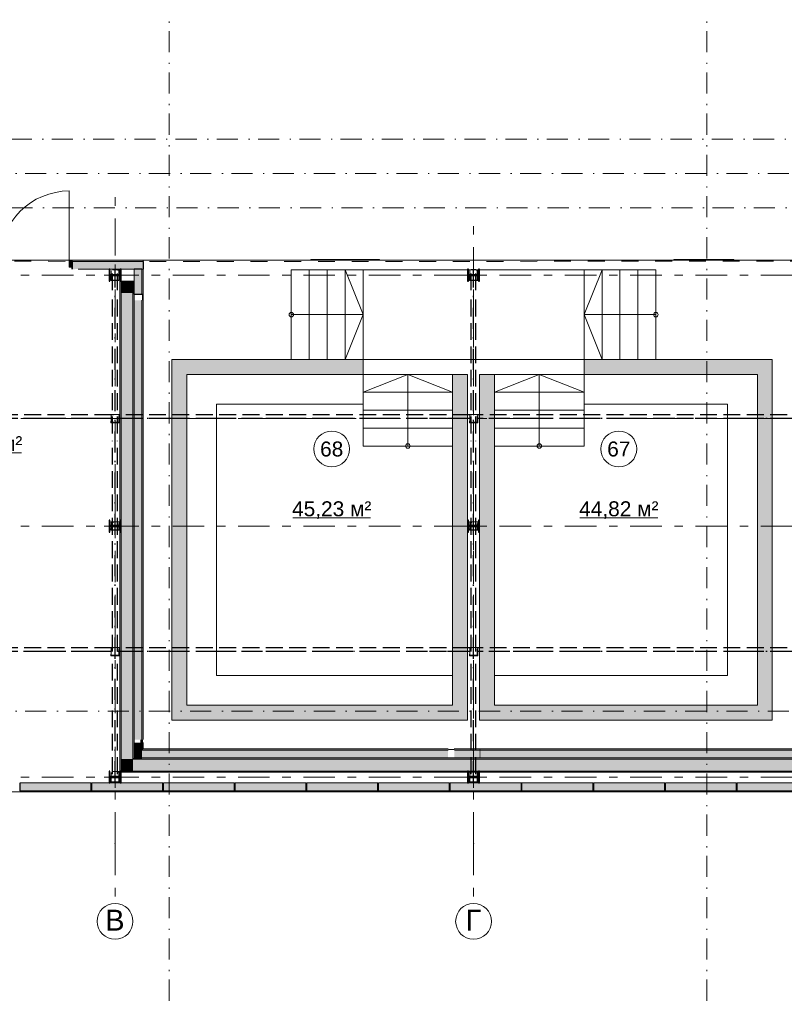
# Model space of a CAD drawing. Header units: millimetres. Extents: x 0 to 1395, y 0 to 589.
# Tile 4 of 23: x 205 to 269, y 138 to 220. Entities that reach past the tile are written whole.
import ezdxf
from ezdxf.xclip import XClip

# ---------------------------------------------------------------- set-up
doc = ezdxf.new("R2010")
doc.units = ezdxf.units.MM
doc.header["$MEASUREMENT"] = 0
doc.header["$XCLIPFRAME"] = 0
for name, pattern in [('Невидимая', [3.912222, 2.822222, -1.09]), ('Штрих-Штриховая', [10.936111, 5.291667, -2.116667, 1.411111, -2.116667]), ('Штриховая', [5.644444, 2.822222, -2.822222]), ('Штрихпунктирная', [6.702778, 3.527778, -1.763889, 0, -1.411111])]:
    doc.linetypes.add(name, pattern=pattern)
for name, color, linetype in [('Конструктив - Лестницы в бассейны', 7, 'Continuous'), ('Конструктив - стены бассейнов жб нов', 7, 'Continuous'), ('УЛИЦА_Б15_наклонный прогон', 7, 'Continuous'), ('УЛИЦА_Б6', 7, 'Continuous'), ('УЛИЦА_ЗОНЫ', 7, 'Continuous'), ('УЛИЦА_Конструктив бани', 7, 'Continuous'), ('УЛИЦА_Стены бани', 7, 'Continuous'), ('УЛИЦА_Стойки стропильные', 7, 'Continuous'), ('УЛИЦА_Сэндвич-панели бани', 7, 'Continuous'), ('Элемент Модели - Зона', 7, 'Continuous'), ('Элемент модели - Зоны уличных помещений', 7, 'Continuous'), ('Элемент Модели - Оси', 7, 'Continuous'), ('Элемент модели - Оси Улица Бани', 7, 'Continuous')]:
    doc.layers.add(name, color=color, linetype=linetype)
doc.styles.add('СГЕНЕРИР_СТИЛЬ_3', font='txt')

# ---------------------------------------------------------------- blocks, each defined once
blk = doc.blocks.new('Чертеж_2_2', base_point=(217.704, 72.604))
at = {"layer": 'Конструктив - стены бассейнов жб нов', "linetype": 'Continuous', "lineweight": 0, "true_color": 0x000000}
for points in [[(219.186, 192.052), (217.936, 192.052), (219.186, 190.802)], [(219.186, 190.802), (217.936, 192.052), (217.936, 190.802)], [(219.186, 190.802), (233.936, 190.802), (233.936, 192.052), (219.186, 192.052)], [(266.933, 192.052), (252.436, 192.052), (252.436, 190.802), (266.933, 190.802)], [(266.933, 190.802), (268.183, 192.052), (266.933, 192.052)], [(266.933, 190.802), (268.183, 190.802), (268.183, 192.052)], [(219.186, 163.102), (219.186, 190.802), (217.936, 190.802), (217.936, 163.102)], [(242.686, 163.102), (242.686, 190.802), (241.436, 190.802), (241.436, 163.102)], [(244.936, 163.102), (244.936, 190.802), (243.686, 190.802), (243.686, 163.102)], [(266.933, 190.802), (266.933, 163.102), (268.183, 163.102), (268.183, 190.802)], [(219.186, 163.102), (217.936, 161.852), (219.186, 161.852)], [(217.936, 163.102), (217.936, 161.852), (219.186, 163.102)], [(241.436, 163.102), (219.186, 163.102), (219.186, 161.852), (241.436, 161.852)], [(241.436, 161.852), (242.686, 161.852), (241.436, 163.102)], [(241.436, 163.102), (242.686, 161.852), (242.686, 163.102)], [(244.936, 163.102), (243.686, 163.102), (243.686, 161.852)], [(244.936, 163.102), (243.686, 161.852), (244.936, 161.852)], [(266.933, 163.102), (244.936, 163.102), (244.936, 161.852), (266.933, 161.852)], [(266.933, 163.102), (268.183, 161.852), (268.183, 163.102)], [(266.933, 161.852), (268.183, 161.852), (266.933, 163.102)]]:
    blk.add_hatch(color=18, dxfattribs=at).paths.add_polyline_path(points)
at = {"layer": 'УЛИЦА_Конструктив бани', "linetype": 'Continuous', "lineweight": 0, "true_color": 0x000000}
for points in [[(213.686, 198.602), (213.686, 199.602), (213.611, 199.602), (213.611, 199.14), (212.761, 199.14), (212.761, 199.602), (212.686, 199.602), (212.686, 198.602), (212.761, 198.602), (212.761, 199.064), (213.611, 199.064), (213.611, 198.602)], [(243.686, 198.602), (243.686, 199.602), (243.611, 199.602), (243.611, 199.14), (242.761, 199.14), (242.761, 199.602), (242.686, 199.602), (242.686, 198.602), (242.761, 198.602), (242.761, 199.064), (243.611, 199.064), (243.611, 198.602)], [(213.686, 177.602), (213.686, 178.602), (213.611, 178.602), (213.611, 178.14), (212.761, 178.14), (212.761, 178.602), (212.686, 178.602), (212.686, 177.602), (212.761, 177.602), (212.761, 178.064), (213.611, 178.064), (213.611, 177.602)], [(243.686, 177.602), (243.686, 178.602), (243.611, 178.602), (243.611, 178.14), (242.761, 178.14), (242.761, 178.602), (242.686, 178.602), (242.686, 177.602), (242.761, 177.602), (242.761, 178.064), (243.611, 178.064), (243.611, 177.602)], [(213.686, 156.602), (213.686, 157.602), (213.611, 157.602), (213.611, 157.14), (212.761, 157.14), (212.761, 157.602), (212.686, 157.602), (212.686, 156.602), (212.761, 156.602), (212.761, 157.064), (213.611, 157.064), (213.611, 156.602)], [(243.686, 156.602), (243.686, 157.602), (243.611, 157.602), (243.611, 157.14), (242.761, 157.14), (242.761, 157.602), (242.686, 157.602), (242.686, 156.602), (242.761, 156.602), (242.761, 157.064), (243.611, 157.064), (243.611, 156.602)]]:
    blk.add_hatch(color=18, dxfattribs=at).paths.add_polyline_path(points)
at = {"layer": 'УЛИЦА_Стены бани', "linetype": 'Continuous', "lineweight": 0, "true_color": 0x000000}
for points in [[(209.562, 200.352), (209.362, 200.352), (209.362, 199.777), (209.562, 199.777)], [(213.686, 198.602), (213.586, 198.602), (213.586, 178.14), (213.611, 178.14), (213.611, 178.602), (213.686, 178.602)], [(214.686, 197.602), (214.686, 198.602), (213.686, 198.602), (213.686, 197.602)], [(214.786, 197.602), (214.786, 198.602), (214.686, 198.602), (214.686, 197.602)], [(214.686, 158.602), (214.686, 197.602), (213.686, 197.602), (213.686, 158.602)], [(214.786, 197.502), (214.786, 197.602), (214.686, 197.602), (214.686, 197.502)], [(214.786, 158.702), (214.786, 197.502), (214.686, 197.502), (214.686, 158.702)], [(213.586, 157.602), (213.686, 157.602), (213.686, 177.602), (213.611, 177.602), (213.611, 178.064), (213.586, 178.064)], [(213.686, 158.602), (213.686, 157.602), (214.686, 158.602)], [(214.686, 158.602), (213.686, 157.602), (214.686, 157.602)], [(214.686, 158.702), (214.686, 158.602), (214.786, 158.702)], [(214.786, 158.702), (214.686, 158.602), (214.786, 158.602)], [(272.186, 158.602), (214.686, 158.602), (214.686, 157.602), (272.186, 157.602)], [(272.086, 158.702), (214.786, 158.702), (214.786, 158.602), (272.086, 158.602)], [(213.586, 157.502), (213.611, 157.527), (213.611, 157.602), (213.586, 157.602)], [(213.586, 157.502), (213.611, 157.502), (213.611, 157.527)], [(213.686, 157.502), (242.686, 157.502), (242.686, 157.602), (213.686, 157.602)], [(243.611, 157.602), (242.761, 157.602), (242.761, 157.502), (243.611, 157.502)], [(243.686, 157.602), (243.686, 157.502), (271.186, 157.502), (271.186, 157.602)]]:
    blk.add_hatch(color=18, dxfattribs=at).paths.add_polyline_path(points)
at = {"layer": 'УЛИЦА_Сэндвич-панели бани', "linetype": 'Continuous', "lineweight": 0, "true_color": 0x000000}
for points in [[(215.531, 200.352), (209.588, 200.352), (209.588, 200.252), (215.531, 200.252)], [(209.588, 199.602), (210.093, 199.607), (212.686, 199.602), (212.761, 199.602), (213.611, 199.602), (213.686, 199.602), (215.531, 199.602), (215.531, 200.252), (209.588, 200.252)], [(214.786, 199.602), (214.786, 197.502), (215.436, 197.502), (215.436, 199.602)], [(215.536, 197.502), (215.536, 199.602), (215.436, 199.602), (215.436, 197.502)], [(214.786, 197.002), (214.786, 160.232), (215.436, 160.232), (215.436, 197.002)], [(215.436, 197.477), (215.536, 197.477), (215.536, 197.502), (215.436, 197.502)], [(215.436, 197.227), (215.536, 197.227), (215.536, 197.477), (215.436, 197.477)], [(215.436, 197.222), (215.536, 197.222), (215.436, 197.227)], [(215.436, 197.122), (215.536, 197.122), (215.536, 197.222), (215.436, 197.222)], [(215.436, 197.077), (215.536, 197.077), (215.536, 197.122), (215.436, 197.122)], [(215.436, 197.047), (215.536, 197.047), (215.536, 197.077), (215.436, 197.077)], [(215.436, 197.002), (215.536, 197.002), (215.536, 197.047), (215.436, 197.047)], [(215.536, 160.232), (215.536, 197.002), (215.436, 197.002), (215.436, 160.232)], [(214.786, 159.982), (214.786, 159.352), (215.436, 159.352), (215.436, 159.982)], [(215.436, 160.232), (215.316, 160.232), (215.316, 159.982), (215.436, 159.982)], [(215.436, 159.982), (215.536, 159.982), (215.536, 160.232), (215.436, 160.232)], [(215.536, 159.452), (215.536, 159.982), (215.436, 159.982), (215.436, 159.452)], [(215.436, 159.352), (214.786, 158.702), (215.436, 158.702)], [(215.436, 159.352), (214.786, 159.352), (214.786, 158.702)], [(215.536, 159.452), (215.436, 159.352), (215.536, 159.352)], [(215.536, 159.452), (215.436, 159.452), (215.436, 159.352)], [(215.436, 158.702), (241.056, 158.702), (241.056, 159.352), (215.436, 159.352)], [(215.536, 159.352), (241.056, 159.352), (241.056, 159.452), (215.536, 159.452)], [(241.081, 159.452), (241.081, 159.352), (241.581, 159.352), (241.581, 159.452)], [(241.581, 159.452), (241.581, 159.352), (241.586, 159.452)], [(241.586, 159.352), (241.581, 158.707)], [(243.686, 159.452), (241.586, 159.452), (241.586, 159.352), (243.686, 159.352)], [(241.586, 158.702), (243.686, 158.702), (243.686, 159.352), (241.586, 159.352)], [(243.751, 159.352), (243.751, 159.452), (243.686, 159.452), (243.686, 159.352)], [(243.751, 158.702), (243.751, 159.352), (243.686, 159.352), (243.686, 158.702)], [(270.583, 159.452), (243.751, 159.452), (243.751, 159.352), (270.583, 159.352)], [(270.683, 159.352), (243.751, 159.352), (243.751, 158.702), (270.683, 158.702)], [(211.185, 156.602), (205.235, 156.602), (205.235, 155.952), (211.185, 155.952)], [(217.185, 156.602), (211.235, 156.602), (211.235, 155.952), (217.185, 155.952)], [(223.185, 156.602), (217.235, 156.602), (217.235, 155.952), (223.185, 155.952)], [(229.185, 156.602), (223.235, 156.602), (223.235, 155.952), (229.185, 155.952)], [(235.185, 156.602), (229.235, 156.602), (229.235, 155.952), (235.185, 155.952)], [(241.185, 156.602), (235.235, 156.602), (235.235, 155.952), (241.185, 155.952)], [(247.185, 156.602), (241.235, 156.602), (241.235, 155.952), (247.185, 155.952)], [(253.185, 156.602), (247.235, 156.602), (247.235, 155.952), (253.185, 155.952)], [(259.185, 156.602), (253.235, 156.602), (253.235, 155.952), (259.185, 155.952)], [(265.185, 156.602), (259.235, 156.602), (259.235, 155.952), (265.185, 155.952)], [(271.185, 156.602), (265.235, 156.602), (265.235, 155.952), (271.185, 155.952)], [(205.235, 155.852), (211.185, 155.852), (211.185, 155.952), (205.235, 155.952)], [(211.235, 155.852), (217.185, 155.852), (217.185, 155.952), (211.235, 155.952)], [(217.235, 155.852), (223.185, 155.852), (223.185, 155.952), (217.235, 155.952)], [(223.235, 155.852), (229.185, 155.852), (229.185, 155.952), (223.235, 155.952)], [(229.235, 155.852), (235.185, 155.852), (235.185, 155.952), (229.235, 155.952)], [(235.235, 155.852), (241.185, 155.852), (241.185, 155.952), (235.235, 155.952)], [(241.235, 155.852), (247.185, 155.852), (247.185, 155.952), (241.235, 155.952)], [(247.235, 155.852), (253.185, 155.852), (253.185, 155.952), (247.235, 155.952)], [(253.235, 155.852), (259.185, 155.852), (259.185, 155.952), (253.235, 155.952)], [(259.235, 155.852), (265.185, 155.852), (265.185, 155.952), (259.235, 155.952)], [(265.235, 155.852), (271.185, 155.852), (271.185, 155.952), (265.235, 155.952)]]:
    blk.add_hatch(color=18, dxfattribs=at).paths.add_polyline_path(points)
at = {"layer": 'Конструктив - Лестницы в бассейны', "color": 7, "linetype": 'Continuous', "lineweight": 15, "ltscale": 0.5, "flags": 128}
for points in [[(233.936, 192.052), (233.936, 199.552), (252.436, 199.552), (252.436, 192.052)], [(219.186, 190.802), (233.936, 190.802), (233.936, 188.302), (221.686, 188.302), (221.686, 165.602), (241.436, 165.602), (241.436, 163.102), (219.186, 163.102)], [(244.936, 163.102), (266.933, 163.102), (266.933, 190.802), (252.436, 190.802), (252.436, 188.302), (264.433, 188.302), (264.433, 165.602), (244.936, 165.602)]]:
    blk.add_lwpolyline(points, close=True, dxfattribs=at)
for points in [[(227.936, 195.989, -1), (227.936, 195.614, -1)], [(258.436, 195.989, 1), (258.436, 195.614, 1)], [(237.873, 184.802, 1), (237.498, 184.802, 1)], [(248.498, 184.802, -1), (248.873, 184.802, -1)]]:
    blk.add_lwpolyline(points, format="xyb", close=True, dxfattribs=at)
at = {"layer": 'Конструктив - стены бассейнов жб нов', "color": 251, "linetype": 'Continuous', "lineweight": 20, "ltscale": 0.5, "true_color": 0x575757, "flags": 128}
for points in [[(217.936, 192.052), (219.186, 192.052)], [(217.936, 192.052), (217.936, 161.852)], [(233.936, 192.052), (219.186, 192.052)], [(233.936, 192.052), (233.936, 190.802)], [(266.933, 192.052), (252.436, 192.052)], [(252.436, 192.052), (252.436, 190.802)], [(268.183, 192.052), (266.933, 192.052)], [(268.183, 163.102), (268.183, 192.052)], [(219.186, 163.102), (219.186, 190.802)], [(219.186, 190.802), (233.936, 190.802)], [(242.686, 190.802), (241.436, 190.802)], [(241.436, 190.802), (241.436, 163.102)], [(242.686, 178.602), (242.686, 190.802)], [(244.936, 190.802), (243.686, 190.802)], [(243.686, 190.802), (243.686, 178.602)], [(244.936, 163.102), (244.936, 190.802)], [(252.436, 190.802), (266.933, 190.802)], [(266.933, 190.802), (266.933, 163.102)], [(242.686, 161.852), (242.686, 177.602)], [(243.686, 177.602), (243.686, 163.102)], [(241.436, 163.102), (219.186, 163.102)], [(243.686, 161.852), (243.686, 163.102)], [(266.933, 163.102), (244.936, 163.102)], [(268.183, 161.852), (268.183, 163.102)], [(217.936, 161.852), (219.186, 161.852)], [(219.186, 161.852), (241.436, 161.852)], [(242.686, 161.852), (241.436, 161.852)], [(243.686, 161.852), (268.183, 161.852)]]:
    blk.add_lwpolyline(points, dxfattribs=at)
at = {"layer": 'УЛИЦА_Б15_наклонный прогон', "color": 251, "linetype": 'Невидимая', "lineweight": 30, "ltscale": 0.5, "true_color": 0x575757}
for p, q in [((212.986, 197.838), (212.986, 199.552)), ((213.386, 199.552), (212.986, 199.552)), ((213.386, 197.838), (213.386, 199.552)), ((242.986, 197.838), (242.986, 199.552)), ((243.386, 199.552), (242.986, 199.552)), ((243.386, 197.838), (243.386, 199.552)), ((212.986, 185.861), (212.986, 197.212)), ((213.386, 185.861), (213.386, 197.212)), ((242.986, 185.861), (242.986, 197.212)), ((243.386, 185.861), (243.386, 197.212)), ((212.986, 167.602), (212.986, 185.235)), ((213.386, 167.602), (213.386, 185.235)), ((242.986, 167.602), (242.986, 185.235)), ((243.386, 167.602), (243.386, 185.235)), ((212.986, 157.351), (212.986, 166.975)), ((213.386, 157.351), (213.386, 166.975)), ((242.986, 157.351), (242.986, 166.975)), ((243.386, 157.351), (243.386, 166.975)), ((212.986, 156.652), (212.986, 156.724)), ((213.386, 156.652), (212.986, 156.652)), ((213.386, 156.652), (213.386, 156.724)), ((242.986, 156.652), (242.986, 156.724)), ((243.386, 156.652), (242.986, 156.652)), ((243.386, 156.652), (243.386, 156.724))]:
    blk.add_line(p, q, dxfattribs=at)
at = {"layer": 'УЛИЦА_Б15_наклонный прогон', "color": 251, "linetype": 'Штрихпунктирная', "lineweight": 30, "ltscale": 0.5, "true_color": 0x575757}
for p, q in [((213.186, 156.652), (213.186, 199.552)), ((243.186, 156.652), (243.186, 199.552))]:
    blk.add_line(p, q, dxfattribs=at)
at = {"layer": 'УЛИЦА_Б6', "color": 251, "linetype": 'Штрихпунктирная', "lineweight": 30, "ltscale": 0.5, "true_color": 0x575757}
for p, q in [((380.836, 187.102), (170.035, 187.102)), ((380.836, 187.102), (170.035, 187.102)), ((380.836, 167.602), (170.035, 167.602)), ((380.836, 167.602), (170.035, 167.602))]:
    blk.add_line(p, q, dxfattribs=at)
at = {"layer": 'УЛИЦА_Б6', "color": 251, "linetype": 'Невидимая', "lineweight": 30, "ltscale": 0.5, "true_color": 0x575757}
for p, q in [((212.873, 187.422), (189.498, 187.422)), ((212.873, 187.422), (189.498, 187.422)), ((212.873, 187.102), (189.498, 187.102)), ((212.873, 187.102), (189.498, 187.102)), ((242.873, 187.422), (213.498, 187.422)), ((242.873, 187.422), (213.498, 187.422)), ((242.873, 187.102), (213.498, 187.102)), ((242.873, 187.102), (213.498, 187.102)), ((271.373, 187.422), (243.498, 187.422)), ((271.373, 187.422), (243.498, 187.422)), ((271.373, 187.102), (243.498, 187.102)), ((271.373, 187.102), (243.498, 187.102)), ((212.873, 167.922), (189.498, 167.922)), ((212.873, 167.922), (189.498, 167.922)), ((212.873, 167.602), (189.498, 167.602)), ((212.873, 167.602), (189.498, 167.602)), ((242.873, 167.922), (213.498, 167.922)), ((242.873, 167.922), (213.498, 167.922)), ((242.873, 167.602), (213.498, 167.602)), ((242.873, 167.602), (213.498, 167.602)), ((271.373, 167.922), (243.498, 167.922)), ((271.373, 167.922), (243.498, 167.922)), ((271.373, 167.602), (243.498, 167.602)), ((271.373, 167.602), (243.498, 167.602))]:
    blk.add_line(p, q, dxfattribs=at)
at = {"layer": 'УЛИЦА_ЗОНЫ', "color": 7, "linetype": 'Continuous', "lineweight": 15, "ltscale": 0.5}
for p, q in [((198.86, 184.241), (205.363, 184.241)), ((228.063, 178.787), (234.566, 178.787)), ((252.086, 178.787), (258.589, 178.787))]:
    blk.add_line(p, q, dxfattribs=at)
at = {"layer": 'УЛИЦА_ЗОНЫ', "color": 7, "linetype": 'Штриховая', "lineweight": 15, "ltscale": 0.5, "flags": 128}
for points in [[(243.186, 159.452), (243.186, 200.352), (215.536, 200.352), (215.536, 159.452)], [(243.186, 159.452), (270.586, 159.452), (270.586, 172.527), (270.586, 176.527), (270.583, 200.352), (243.186, 200.352)]]:
    blk.add_lwpolyline(points, close=True, dxfattribs=at)
at = {"layer": 'УЛИЦА_ЗОНЫ', "color": 7, "linetype": 'Continuous', "lineweight": 15, "ltscale": 0.5, "flags": 128}
for points in [[(232.815, 184.555, 1), (229.815, 184.555, 1)], [(256.838, 184.555, 1), (253.838, 184.555, 1)]]:
    blk.add_lwpolyline(points, format="xyb", close=True, dxfattribs=at)
at = {"layer": 'УЛИЦА_Конструктив бани', "color": 251, "linetype": 'Continuous', "lineweight": 5, "ltscale": 0.5, "true_color": 0x575757}
for p, q in [((213.186, 199.502), (213.186, 200.002)), ((243.186, 199.502), (243.186, 200.002)), ((212.786, 199.102), (212.286, 199.102)), ((213.186, 198.702), (213.186, 198.202)), ((213.586, 199.102), (214.086, 199.102)), ((242.786, 199.102), (242.286, 199.102)), ((243.186, 198.702), (243.186, 198.202)), ((243.586, 199.102), (244.086, 199.102)), ((213.186, 178.502), (213.186, 179.002)), ((243.186, 178.502), (243.186, 179.002)), ((212.786, 178.102), (212.286, 178.102)), ((213.586, 178.102), (214.086, 178.102)), ((242.786, 178.102), (242.286, 178.102)), ((243.586, 178.102), (244.086, 178.102)), ((213.186, 177.702), (213.186, 177.202)), ((243.186, 177.702), (243.186, 177.202)), ((213.186, 157.502), (213.186, 158.002)), ((243.186, 157.502), (243.186, 158.002)), ((212.786, 157.102), (212.286, 157.102)), ((213.186, 156.702), (213.186, 156.202)), ((213.586, 157.102), (214.086, 157.102)), ((242.786, 157.102), (242.286, 157.102)), ((243.186, 156.702), (243.186, 156.202)), ((243.586, 157.102), (244.086, 157.102))]:
    blk.add_line(p, q, dxfattribs=at)
at = {"layer": 'УЛИЦА_Конструктив бани', "color": 251, "linetype": 'Continuous', "lineweight": 30, "ltscale": 0.5, "true_color": 0x575757, "flags": 128}
for points in [[(213.686, 198.602), (213.686, 199.602), (213.611, 199.602), (213.611, 199.14), (212.761, 199.14), (212.761, 199.602), (212.686, 199.602), (212.686, 198.602), (212.761, 198.602), (212.761, 199.064), (213.611, 199.064), (213.611, 198.602)], [(243.686, 198.602), (243.686, 199.602), (243.611, 199.602), (243.611, 199.14), (242.761, 199.14), (242.761, 199.602), (242.686, 199.602), (242.686, 198.602), (242.761, 198.602), (242.761, 199.064), (243.611, 199.064), (243.611, 198.602)], [(213.686, 177.602), (213.686, 178.602), (213.611, 178.602), (213.611, 178.14), (212.761, 178.14), (212.761, 178.602), (212.686, 178.602), (212.686, 177.602), (212.761, 177.602), (212.761, 178.064), (213.611, 178.064), (213.611, 177.602)], [(243.686, 177.602), (243.686, 178.602), (243.611, 178.602), (243.611, 178.14), (242.761, 178.14), (242.761, 178.602), (242.686, 178.602), (242.686, 177.602), (242.761, 177.602), (242.761, 178.064), (243.611, 178.064), (243.611, 177.602)], [(213.686, 156.602), (213.686, 157.602), (213.611, 157.602), (213.611, 157.14), (212.761, 157.14), (212.761, 157.602), (212.686, 157.602), (212.686, 156.602), (212.761, 156.602), (212.761, 157.064), (213.611, 157.064), (213.611, 156.602)], [(243.686, 156.602), (243.686, 157.602), (243.611, 157.602), (243.611, 157.14), (242.761, 157.14), (242.761, 157.602), (242.686, 157.602), (242.686, 156.602), (242.761, 156.602), (242.761, 157.064), (243.611, 157.064), (243.611, 156.602)]]:
    blk.add_lwpolyline(points, close=True, dxfattribs=at)
at = {"layer": 'УЛИЦА_Конструктив бани', "color": 251, "linetype": 'Continuous', "lineweight": 5, "ltscale": 0.5, "true_color": 0x575757}
for p in [(213.186, 199.102), (243.186, 199.102), (213.186, 178.102), (243.186, 178.102), (213.186, 157.102), (243.186, 157.102)]:
    blk.add_point(p, dxfattribs=at)
at = {"layer": 'УЛИЦА_Стены бани', "color": 251, "linetype": 'Continuous', "lineweight": 5, "ltscale": 0.5, "true_color": 0x575757}
for p, q in [((209.362, 200.352), (209.362, 206.152)), ((209.562, 200.352), (209.362, 200.352)), ((209.362, 200.352), (209.362, 199.777)), ((209.562, 199.777), (209.562, 200.352)), ((209.362, 199.777), (209.562, 199.777))]:
    blk.add_line(p, q, dxfattribs=at)
at = {"layer": 'УЛИЦА_Стены бани', "color": 251, "linetype": 'Continuous', "lineweight": 15, "ltscale": 0.5, "true_color": 0x575757}
blk.add_line((209.562, 200.352), (209.562, 200.252), dxfattribs=at)
blk.add_line((209.562, 200.352), (209.562, 200.252), dxfattribs=at)
blk.add_line((209.562, 200.352), (209.562, 200.252), dxfattribs=at)
at = {"layer": 'УЛИЦА_Стены бани', "color": 251, "linetype": 'Continuous', "lineweight": 25, "ltscale": 0.5, "true_color": 0x575757}
for p, q in [((209.562, 200.252), (209.562, 199.777)), ((209.562, 200.252), (209.562, 199.777)), ((209.562, 200.252), (209.562, 199.777)), ((209.562, 199.777), (209.562, 199.602)), ((209.562, 199.777), (209.562, 199.602))]:
    blk.add_line(p, q, dxfattribs=at)
at = {"layer": 'УЛИЦА_Стены бани', "color": 251, "linetype": 'Continuous', "lineweight": 20, "ltscale": 0.5, "true_color": 0x575757}
for p, q in [((213.686, 198.602), (213.686, 198.602)), ((213.686, 198.602), (213.686, 197.602)), ((214.786, 198.602), (214.686, 198.602)), ((214.686, 198.602), (214.686, 198.602)), ((214.786, 198.602), (214.686, 198.602)), ((213.686, 197.602), (213.686, 178.602)), ((214.686, 197.602), (214.786, 197.602)), ((214.686, 158.702), (214.686, 197.602)), ((214.686, 197.602), (214.786, 197.602)), ((213.686, 177.602), (213.686, 158.602)), ((213.686, 158.602), (213.686, 157.602)), ((213.686, 158.602), (213.686, 157.602)), ((214.686, 158.702), (214.686, 158.602)), ((214.686, 158.702), (214.686, 158.602)), ((272.186, 158.602), (214.686, 158.602)), ((213.686, 157.602), (214.686, 157.602)), ((214.686, 157.602), (242.686, 157.602)), ((242.761, 157.602), (243.611, 157.602)), ((243.686, 157.602), (271.186, 157.602))]:
    blk.add_line(p, q, dxfattribs=at)
at = {"layer": 'УЛИЦА_Стены бани', "color": 251, "linetype": 'Continuous', "lineweight": 20, "ltscale": 0.5, "true_color": 0x575757, "flags": 128}
for points in [[(213.586, 198.602), (213.611, 198.602)], [(213.586, 198.602), (213.586, 178.14)], [(213.686, 198.602), (214.686, 198.602)], [(214.686, 198.602), (214.786, 198.602)], [(214.786, 198.702), (214.786, 198.602)], [(214.786, 198.702), (214.786, 198.602)], [(214.786, 198.602), (214.786, 197.602)], [(214.786, 197.602), (214.786, 197.502)], [(214.786, 158.702), (214.786, 197.502)], [(213.586, 178.064), (213.586, 157.602)], [(272.086, 158.702), (214.786, 158.702)], [(213.586, 157.502), (213.586, 157.602)], [(213.586, 157.502), (213.611, 157.502)], [(213.686, 157.502), (242.686, 157.502)], [(242.761, 157.502), (243.611, 157.502)], [(243.686, 157.502), (271.186, 157.502)]]:
    blk.add_lwpolyline(points, dxfattribs=at)
at = {"layer": 'УЛИЦА_Стены бани', "color": 251, "linetype": 'Continuous', "lineweight": 5, "ltscale": 0.5, "true_color": 0x575757}
blk.add_arc((209.362, 200.352), 5.8, 90, 180, dxfattribs=at)
at = {"layer": 'УЛИЦА_Стены бани', "color": 251, "linetype": 'Continuous', "lineweight": 20, "ltscale": 0.5, "true_color": 0x575757}
for p in [(214.786, 198.602), (214.786, 197.602)]:
    blk.add_point(p, dxfattribs=at)
at = {"layer": 'УЛИЦА_Стойки стропильные', "color": 251, "linetype": 'Невидимая', "lineweight": 20, "ltscale": 0.5, "true_color": 0x575757, "flags": 128}
for points in [[(213.536, 198.652), (213.536, 199.552), (212.836, 199.552), (212.836, 198.652)], [(213.496, 198.692), (212.876, 198.692), (212.876, 199.512), (213.496, 199.512)], [(243.536, 198.652), (243.536, 199.552), (242.836, 199.552), (242.836, 198.652)], [(243.496, 198.692), (242.876, 198.692), (242.876, 199.512), (243.496, 199.512)], [(213.536, 186.752), (213.536, 187.452), (212.836, 187.452), (212.836, 186.752)], [(213.496, 186.792), (212.876, 186.792), (212.876, 187.412), (213.496, 187.412)], [(243.536, 186.752), (243.536, 187.452), (242.836, 187.452), (242.836, 186.752)], [(243.496, 186.792), (242.876, 186.792), (242.876, 187.412), (243.496, 187.412)], [(213.536, 177.752), (213.536, 178.452), (212.836, 178.452), (212.836, 177.752)], [(213.496, 177.792), (212.876, 177.792), (212.876, 178.412), (213.496, 178.412)], [(243.536, 177.752), (243.536, 178.452), (242.836, 178.452), (242.836, 177.752)], [(243.496, 177.792), (242.876, 177.792), (242.876, 178.412), (243.496, 178.412)], [(213.536, 167.252), (213.536, 167.952), (212.836, 167.952), (212.836, 167.252)], [(213.496, 167.292), (212.876, 167.292), (212.876, 167.912), (213.496, 167.912)], [(243.536, 167.252), (243.536, 167.952), (242.836, 167.952), (242.836, 167.252)], [(243.496, 167.292), (242.876, 167.292), (242.876, 167.912), (243.496, 167.912)], [(213.536, 156.652), (213.536, 157.552), (212.836, 157.552), (212.836, 156.652)], [(213.496, 156.692), (212.876, 156.692), (212.876, 157.512), (213.496, 157.512)], [(243.536, 156.652), (243.536, 157.552), (242.836, 157.552), (242.836, 156.652)], [(243.496, 156.692), (242.876, 156.692), (242.876, 157.512), (243.496, 157.512)]]:
    blk.add_lwpolyline(points, close=True, dxfattribs=at)
at = {"layer": 'УЛИЦА_Сэндвич-панели бани', "color": 251, "linetype": 'Continuous', "lineweight": 20, "ltscale": 0.5, "true_color": 0x575757}
for p, q in [((209.588, 200.252), (215.531, 200.252)), ((209.588, 200.252), (215.531, 200.252)), ((215.436, 199.602), (215.436, 197.502)), ((215.436, 199.602), (215.436, 197.502)), ((215.436, 197.002), (215.436, 160.232)), ((215.436, 197.002), (215.436, 160.232)), ((215.436, 159.982), (215.436, 159.352)), ((215.436, 159.982), (215.436, 159.452)), ((215.436, 159.452), (215.436, 159.352)), ((215.436, 159.352), (215.536, 159.352)), ((215.436, 159.352), (241.056, 159.352)), ((215.436, 159.352), (215.536, 159.352)), ((215.536, 159.352), (241.056, 159.352)), ((241.586, 159.352), (243.686, 159.352)), ((241.586, 159.352), (243.686, 159.352)), ((243.751, 159.352), (270.683, 159.352)), ((243.751, 159.352), (270.583, 159.352)), ((211.185, 155.952), (205.235, 155.952)), ((211.185, 155.952), (205.235, 155.952)), ((217.185, 155.952), (211.235, 155.952)), ((217.185, 155.952), (211.235, 155.952)), ((223.185, 155.952), (217.235, 155.952)), ((223.185, 155.952), (217.235, 155.952)), ((229.185, 155.952), (223.235, 155.952)), ((229.185, 155.952), (223.235, 155.952)), ((235.185, 155.952), (229.235, 155.952)), ((235.185, 155.952), (229.235, 155.952)), ((241.185, 155.952), (235.235, 155.952)), ((241.185, 155.952), (235.235, 155.952)), ((247.185, 155.952), (241.235, 155.952)), ((247.185, 155.952), (241.235, 155.952)), ((253.185, 155.952), (247.235, 155.952)), ((253.185, 155.952), (247.235, 155.952)), ((259.185, 155.952), (253.235, 155.952)), ((259.185, 155.952), (253.235, 155.952)), ((265.185, 155.952), (259.235, 155.952)), ((265.185, 155.952), (259.235, 155.952)), ((271.185, 155.952), (265.235, 155.952)), ((271.185, 155.952), (265.235, 155.952))]:
    blk.add_line(p, q, dxfattribs=at)
at = {"layer": 'УЛИЦА_Сэндвич-панели бани', "color": 251, "linetype": 'Continuous', "lineweight": 25, "ltscale": 0.5, "true_color": 0x575757}
blk.add_line((214.786, 197.502), (215.436, 197.502), dxfattribs=at)
at = {"layer": 'УЛИЦА_Сэндвич-панели бани', "color": 251, "linetype": 'Continuous', "lineweight": 20, "ltscale": 0.5, "true_color": 0x575757, "flags": 128}
for points in [[(215.531, 200.352), (209.588, 200.352)], [(210.093, 199.602), (212.686, 199.602)], [(212.761, 199.602), (213.611, 199.602)], [(213.686, 199.602), (215.531, 199.602)], [(214.786, 199.602), (214.786, 197.502)], [(215.536, 197.502), (215.536, 199.602)], [(214.786, 197.002), (214.786, 160.232)], [(215.536, 160.232), (215.536, 197.002)], [(214.786, 159.982), (214.786, 158.702)], [(215.536, 159.452), (215.536, 159.982)], [(241.056, 159.452), (215.536, 159.452)], [(243.686, 159.452), (241.586, 159.452)], [(270.583, 159.452), (243.751, 159.452)], [(215.436, 158.702), (241.056, 158.702)], [(241.586, 158.702), (243.686, 158.702)], [(243.751, 158.702), (271.333, 158.702)], [(211.185, 156.602), (205.235, 156.602)], [(212.686, 156.602), (211.235, 156.602)], [(213.611, 156.602), (212.761, 156.602)], [(217.185, 156.602), (213.686, 156.602)], [(223.185, 156.602), (217.235, 156.602)], [(229.185, 156.602), (223.235, 156.602)], [(235.185, 156.602), (229.235, 156.602)], [(241.185, 156.602), (235.235, 156.602)], [(242.686, 156.602), (241.235, 156.602)], [(243.611, 156.602), (242.761, 156.602)], [(247.185, 156.602), (243.686, 156.602)], [(253.185, 156.602), (247.235, 156.602)], [(259.185, 156.602), (253.235, 156.602)], [(265.185, 156.602), (259.235, 156.602)], [(271.185, 156.602), (265.235, 156.602)], [(205.235, 155.852), (211.185, 155.852)], [(211.235, 155.852), (217.185, 155.852)], [(217.235, 155.852), (223.185, 155.852)], [(223.235, 155.852), (229.185, 155.852)], [(229.235, 155.852), (235.185, 155.852)], [(235.235, 155.852), (241.185, 155.852)], [(241.235, 155.852), (247.185, 155.852)], [(247.235, 155.852), (253.185, 155.852)], [(253.235, 155.852), (259.185, 155.852)], [(259.235, 155.852), (265.185, 155.852)], [(265.235, 155.852), (271.185, 155.852)]]:
    blk.add_lwpolyline(points, dxfattribs=at)
at = {"layer": 'УЛИЦА_Сэндвич-панели бани', "color": 251, "linetype": 'Continuous', "lineweight": 15, "ltscale": 0.5, "true_color": 0x575757, "flags": 128}
for points in [[(209.588, 200.352), (209.588, 200.252)], [(215.531, 200.352), (215.531, 200.252)], [(215.536, 199.602), (215.436, 199.602)], [(205.235, 155.852), (205.235, 155.952)], [(211.185, 155.852), (211.185, 155.952)], [(211.235, 155.852), (211.235, 155.952)], [(217.185, 155.852), (217.185, 155.952)], [(217.235, 155.852), (217.235, 155.952)], [(223.185, 155.852), (223.185, 155.952)], [(223.235, 155.852), (223.235, 155.952)], [(229.185, 155.852), (229.185, 155.952)], [(229.235, 155.852), (229.235, 155.952)], [(235.185, 155.852), (235.185, 155.952)], [(235.235, 155.852), (235.235, 155.952)], [(241.185, 155.852), (241.185, 155.952)], [(241.235, 155.852), (241.235, 155.952)], [(247.185, 155.852), (247.185, 155.952)], [(247.235, 155.852), (247.235, 155.952)], [(253.185, 155.852), (253.185, 155.952)], [(253.235, 155.852), (253.235, 155.952)], [(259.185, 155.852), (259.185, 155.952)], [(259.235, 155.852), (259.235, 155.952)], [(265.185, 155.852), (265.185, 155.952)], [(265.235, 155.852), (265.235, 155.952)]]:
    blk.add_lwpolyline(points, dxfattribs=at)
at = {"layer": 'УЛИЦА_Сэндвич-панели бани', "color": 251, "linetype": 'Continuous', "lineweight": 25, "ltscale": 0.5, "true_color": 0x575757, "flags": 128}
for points in [[(209.588, 200.252), (209.588, 199.602)], [(215.531, 200.252), (215.531, 199.602)], [(215.436, 199.602), (214.786, 199.602)], [(214.786, 158.702), (215.436, 158.702)], [(205.235, 155.952), (205.235, 156.602)], [(211.185, 155.952), (211.185, 156.602)], [(211.235, 155.952), (211.235, 156.602)], [(217.185, 155.952), (217.185, 156.602)], [(217.235, 155.952), (217.235, 156.602)], [(223.185, 155.952), (223.185, 156.602)], [(223.235, 155.952), (223.235, 156.602)], [(229.185, 155.952), (229.185, 156.602)], [(229.235, 155.952), (229.235, 156.602)], [(235.185, 155.952), (235.185, 156.602)], [(235.235, 155.952), (235.235, 156.602)], [(241.185, 155.952), (241.185, 156.602)], [(241.235, 155.952), (241.235, 156.602)], [(247.185, 155.952), (247.185, 156.602)], [(247.235, 155.952), (247.235, 156.602)], [(253.185, 155.952), (253.185, 156.602)], [(253.235, 155.952), (253.235, 156.602)], [(259.185, 155.952), (259.185, 156.602)], [(259.235, 155.952), (259.235, 156.602)], [(265.185, 155.952), (265.185, 156.602)], [(265.235, 155.952), (265.235, 156.602)]]:
    blk.add_lwpolyline(points, dxfattribs=at)
at = {"layer": 'УЛИЦА_Сэндвич-панели бани', "color": 251, "linetype": 'Continuous', "lineweight": 30, "ltscale": 0.5, "true_color": 0x575757}
blk.add_point((215.436, 197.502), dxfattribs=at)
at = {"layer": 'Элемент Модели - Зона', "color": 7, "linetype": 'Continuous', "lineweight": 15, "ltscale": 0.5}
for p, q in [((229.594, 200.402), (235.318, 200.402)), ((229.594, 200.402), (229.594, 200.352)), ((229.791, 200.402), (235.121, 200.402)), ((229.791, 200.402), (229.791, 200.352)), ((259.961, 200.402), (264.951, 200.402)), ((259.961, 200.402), (259.961, 200.352)), ((261.055, 200.402), (263.858, 200.402)), ((261.055, 200.402), (261.055, 200.352)), ((227.936, 192.052), (227.936, 199.552)), ((227.936, 199.552), (229.436, 199.552)), ((229.436, 199.552), (229.436, 192.052)), ((229.436, 192.052), (229.436, 199.552)), ((229.436, 199.552), (230.936, 199.552)), ((230.936, 199.552), (230.936, 192.052)), ((230.936, 192.052), (230.936, 199.552)), ((230.936, 199.552), (232.436, 199.552)), ((232.436, 199.552), (232.436, 192.052)), ((232.436, 192.052), (232.436, 199.552)), ((232.436, 199.552), (233.936, 199.552)), ((232.436, 199.552), (233.936, 195.802)), ((233.936, 199.552), (233.936, 192.052)), ((253.936, 199.552), (252.436, 199.552)), ((252.436, 199.552), (252.436, 192.052)), ((253.936, 199.552), (252.436, 195.802)), ((255.436, 199.552), (253.936, 199.552)), ((253.936, 199.552), (253.936, 192.052)), ((253.936, 192.052), (253.936, 199.552)), ((256.936, 199.552), (255.436, 199.552)), ((255.436, 199.552), (255.436, 192.052)), ((255.436, 192.052), (255.436, 199.552)), ((258.436, 199.552), (256.936, 199.552)), ((256.936, 199.552), (256.936, 192.052)), ((256.936, 192.052), (256.936, 199.552)), ((258.436, 192.052), (258.436, 199.552)), ((227.936, 195.802), (229.436, 195.802)), ((229.436, 195.802), (232.436, 195.802)), ((232.436, 195.802), (233.936, 195.802)), ((233.936, 195.802), (232.436, 192.052)), ((253.936, 195.802), (252.436, 195.802)), ((252.436, 195.802), (253.936, 192.052)), ((256.936, 195.802), (253.936, 195.802)), ((258.436, 195.802), (256.936, 195.802)), ((229.436, 192.052), (227.936, 192.052)), ((230.936, 192.052), (229.436, 192.052)), ((232.436, 192.052), (230.936, 192.052)), ((233.936, 192.052), (232.436, 192.052)), ((252.436, 192.052), (253.936, 192.052)), ((253.936, 192.052), (255.436, 192.052)), ((255.436, 192.052), (256.936, 192.052)), ((256.936, 192.052), (258.436, 192.052)), ((241.436, 190.802), (233.936, 190.802)), ((233.936, 190.802), (233.936, 189.302)), ((237.686, 190.802), (233.936, 189.302)), ((237.686, 189.302), (237.686, 190.802)), ((241.436, 189.302), (237.686, 190.802)), ((241.436, 189.302), (241.436, 190.802)), ((244.936, 189.302), (244.936, 190.802)), ((244.936, 190.802), (252.436, 190.802)), ((244.936, 189.302), (248.686, 190.802)), ((248.686, 189.302), (248.686, 190.802)), ((248.686, 190.802), (252.436, 189.302)), ((252.436, 190.802), (252.436, 189.302)), ((241.436, 189.302), (233.936, 189.302)), ((233.936, 189.302), (233.936, 187.802)), ((233.936, 189.302), (241.436, 189.302)), ((237.686, 186.302), (237.686, 189.302)), ((241.436, 187.802), (241.436, 189.302)), ((244.936, 187.802), (244.936, 189.302)), ((244.936, 189.302), (252.436, 189.302)), ((252.436, 189.302), (244.936, 189.302)), ((248.686, 186.302), (248.686, 189.302)), ((252.436, 189.302), (252.436, 187.802)), ((241.436, 187.802), (233.936, 187.802)), ((233.936, 187.802), (233.936, 186.302)), ((233.936, 187.802), (241.436, 187.802)), ((241.436, 186.302), (241.436, 187.802)), ((244.936, 186.302), (244.936, 187.802)), ((244.936, 187.802), (252.436, 187.802)), ((252.436, 187.802), (244.936, 187.802)), ((252.436, 187.802), (252.436, 186.302)), ((241.436, 186.302), (233.936, 186.302)), ((233.936, 186.302), (233.936, 184.802)), ((233.936, 186.302), (241.436, 186.302)), ((237.686, 184.802), (237.686, 186.302)), ((241.436, 184.802), (241.436, 186.302)), ((244.936, 184.802), (244.936, 186.302)), ((244.936, 186.302), (252.436, 186.302)), ((252.436, 186.302), (244.936, 186.302)), ((248.686, 184.802), (248.686, 186.302)), ((252.436, 186.302), (252.436, 184.802)), ((233.936, 184.802), (241.436, 184.802)), ((252.436, 184.802), (244.936, 184.802))]:
    blk.add_line(p, q, dxfattribs=at)
at = {"layer": 'Элемент Модели - Зона', "color": 7, "linetype": 'Continuous', "lineweight": 15, "ltscale": 0.5, "flags": 128}
for points in [[(168.435, 200.352), (168.435, 155.852), (382.436, 155.852), (382.436, 188.352), (358.431, 188.352), (358.431, 200.352)], [(235.318, 200.402), (235.318, 200.352), (229.594, 200.352), (229.594, 200.402)], [(235.121, 200.402), (235.121, 200.352), (229.791, 200.352), (229.791, 200.402)], [(264.951, 200.402), (264.951, 200.352), (259.961, 200.352), (259.961, 200.402)], [(263.858, 200.402), (263.858, 200.352), (261.055, 200.352), (261.055, 200.402)]]:
    blk.add_lwpolyline(points, close=True, dxfattribs=at)
at = {"layer": 'Элемент Модели - Зона', "color": 7, "linetype": 'Continuous', "lineweight": 15, "ltscale": 0.5}
for p in [(229.594, 200.402), (229.791, 200.402), (259.961, 200.402), (261.055, 200.402)]:
    blk.add_point(p, dxfattribs=at)
at = {"layer": 'Элемент модели - Зоны уличных помещений', "color": 7, "linetype": 'Штриховая', "lineweight": 15, "ltscale": 0.5, "flags": 128}
blk.add_lwpolyline([(165.259, 200.352), (168.467, 200.352), (219.03, 200.237), (358.431, 200.352), (358.431, 188.352), (382.431, 188.352), (382.431, 156.354), (397.429, 156.354), (397.429, 216.729), (367.43, 216.729), (367.43, 222.852), (164.979, 222.852)], close=True, dxfattribs=at)
at = {"layer": 'Элемент Модели - Оси', "color": 7, "linetype": 'Штрихпунктирная', "lineweight": 15, "ltscale": 0.5}
for p, q in [((217.704, 533.604), (217.704, 138.079)), ((262.704, 533.604), (262.704, 138.079)), ((156.133, 210.479), (407.644, 210.479)), ((153.901, 207.604), (407.644, 207.604)), ((156.193, 204.729), (407.644, 204.729)), ((153.901, 162.604), (407.644, 162.604))]:
    blk.add_line(p, q, dxfattribs=at)
at = {"layer": 'Элемент модели - Оси Улица Бани', "color": 7, "linetype": 'Штрих-Штриховая', "lineweight": 15, "ltscale": 0.5}
for p, q in [((213.186, 201.209), (213.186, 206.209)), ((243.186, 198.803), (243.186, 203.803)), ((213.186, 151.523), (213.186, 201.209)), ((362.824, 199.102), (191.849, 199.102)), ((243.186, 151.523), (243.186, 198.803)), ((362.824, 187.102), (191.849, 187.102)), ((362.824, 178.102), (191.849, 178.102)), ((362.824, 157.102), (191.849, 157.102)), ((213.186, 151.523), (213.186, 146.523)), ((243.186, 151.523), (243.186, 146.523))]:
    blk.add_line(p, q, dxfattribs=at)
at = {"layer": 'Элемент модели - Оси Улица Бани', "color": 7, "linetype": 'Continuous', "lineweight": 15, "ltscale": 0.5}
for centre in [(213.186, 145.023), (243.186, 145.023)]:
    blk.add_circle(centre, 1.5, dxfattribs=at)
at = {"layer": 'Элемент модели - Оси Улица Бани', "color": 7, "linetype": 'Штрих-Штриховая', "lineweight": 15, "ltscale": 0.5}
for p in [(213.186, 151.523), (213.186, 151.523), (243.186, 151.523), (243.186, 151.523)]:
    blk.add_point(p, dxfattribs=at)
at = {"layer": 'УЛИЦА_ЗОНЫ', "color": 7, "linetype": 'Continuous', "lineweight": 15, "char_height": 1.25, "attachment_point": 5, "style": 'СГЕНЕРИР_СТИЛЬ_3'}
for s, insert in [('\\A1;{\\pqc;\\fArial|b0|i0|c204|p38;76,22 м²}', (202.111, 184.887)), ('\\A1;{\\pqc;\\fArial|b0|i0|c204|p38;68}', (231.315, 184.545)), ('\\A1;{\\pqc;\\fArial|b0|i0|c204|p38;67}', (255.338, 184.545)), ('\\A1;{\\pqc;\\fArial|b0|i0|c204|p38;45,23 м²}', (231.315, 179.434)), ('\\A1;{\\pqc;\\fArial|b0|i0|c204|p38;44,82 м²}', (255.338, 179.434))]:
    blk.add_mtext(s, dxfattribs=dict(at, insert=insert))
at = {"layer": 'Элемент модели - Оси Улица Бани', "color": 7, "linetype": 'Continuous', "lineweight": 15, "char_height": 1.75, "attachment_point": 6, "style": 'СГЕНЕРИР_СТИЛЬ_3'}
for s, insert in [('\\A1;{\\pqr;\\pt0;\\fArial|b0|i0|c204|p38;В}', (213.986, 145.123)), ('\\A1;{\\pqr;\\pt0;\\fArial|b0|i0|c204|p38;Г}', (243.834, 145.123))]:
    blk.add_mtext(s, dxfattribs=dict(at, insert=insert))

msp = doc.modelspace()

# ---------------------------------------------------------------- block references
at = {"color": 161, "linetype": 'Continuous', "lineweight": 40, "true_color": 0x83aefe}
ref = msp.add_blockref('Чертеж_2_2', (217.704, 72.604), dxfattribs=at)
XClip(ref).set_block_clipping_path([(75.5282337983, 138.0790885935), (407.6441154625, 585.1734188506)])

doc.saveas('drawing.dxf')
